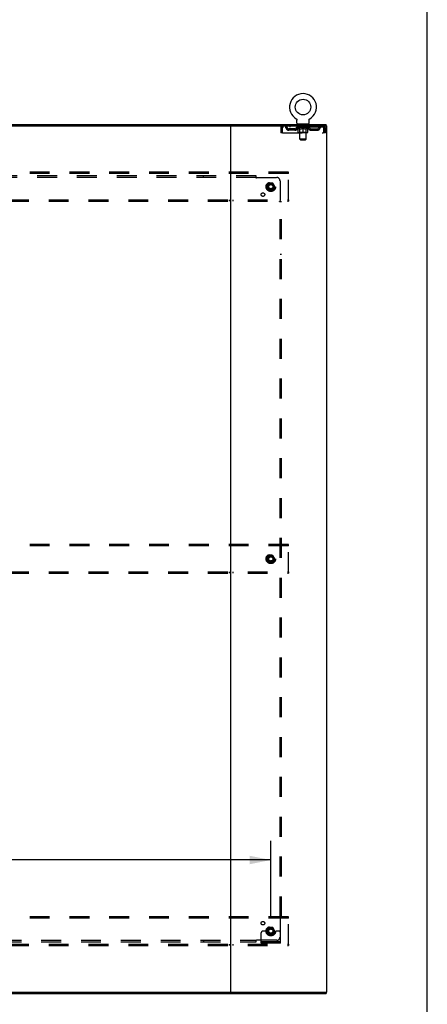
# Model space of a CAD drawing. Header units: inches. Extents: x 0 to 283, y 0 to 183.
# Tile 88 of 88: x 251 to 283, y 62 to 139. Entities that reach past the tile are written whole.
import ezdxf

# ---------------------------------------------------------------- set-up
doc = ezdxf.new("R2010")
doc.units = ezdxf.units.IN
doc.header["$LTSCALE"] = 15.583333
doc.header["$MEASUREMENT"] = 0
doc.linetypes.add('DOT', pattern=[0.2, 0.1, -0.1])
doc.linetypes.add('HIDDEN', pattern=[0.2, 0.1, -0.1])
doc.layers.get('0').update_dxf_attribs({"linetype": 'CONTINUOUS'})
for name, color, linetype in [('DEFAULT_2', 8, 'HIDDEN'), ('DIMENSIONS', 7, 'CONTINUOUS'), ('SUBPANEL', 7, 'CONTINUOUS')]:
    doc.layers.add(name, color=color, linetype=linetype)
doc.styles.get("Standard").update_dxf_attribs({"font": 'arial.ttf'})
doc.dimstyles.new('DIMSTYLE_1', dxfattribs={"dimtxt": 1.25, "dimasz": 1.666667, "dimexe": 0.09, "dimexo": 0.07, "dimgap": 0.0375, "dimtad": 0, "dimtih": 1, "dimtoh": 1, "dimzin": 4, "dimdsep": 46, "dimtxsty": 'Standard', "dimblk": '_FILLED', "dimblk1": '_FILLED', "dimblk2": '_FILLED', "dimcen": 0.09, "dimadec": 3, "dimazin": 1, "dimtfac": 1, "dimtdec": 3, "dimtofl": 0, "dimtmove": 0, "dimatfit": 3, "dimldrblk": '_FILLED', "dimfxl": 0, "dimtolj": 1, "dimtzin": 4, "dimarcsym": 0})

# ---------------------------------------------------------------- blocks, each defined once
blk = doc.blocks.new('_FILLED')
at = {"color": 0, "linetype": 'ByBlock'}
blk.add_solid([(0, 0), (-1, 0.2), (-1, -0.2)], dxfattribs=at)
blk = doc.blocks.new('*D5')
at = {"layer": 'DIMENSIONS', "color": 2, "linetype": 'Continuous'}
for p, q in [((202.077, 68.695), (202.077, 74.759)), ((271.077, 68.695), (271.077, 74.759)), ((202.077, 73.259), (228.697, 73.259)), ((271.077, 73.259), (234.316, 73.259))]:
    blk.add_line(p, q, dxfattribs=at)
at = {"layer": 'DIMENSIONS', "color": 2, "linetype": 'Continuous', "xscale": 1.6666666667, "yscale": 1.6666666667, "zscale": 1.6666666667, "rotation": 180}
blk.add_blockref('_FILLED', (202.077, 73.259), dxfattribs=at)
at = {"layer": 'DIMENSIONS', "color": 2, "linetype": 'Continuous', "xscale": 1.6666666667, "yscale": 1.6666666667, "zscale": 1.6666666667}
blk.add_blockref('_FILLED', (271.077, 73.259), dxfattribs=at)
at = {"layer": 'DIMENSIONS', "color": 2, "linetype": 'Continuous', "insert": (231.507, 73.884), "char_height": 1.25, "width": 4.36803, "attachment_point": 2, "line_spacing_factor": 0.9}
blk.add_mtext('69.00', dxfattribs=at)

msp = doc.modelspace()

# ---------------------------------------------------------------- linework, layer by layer
at = {"color": 7, "linetype": 'Continuous'}
for p, q in [((283.333, 0), (283.333, 183.333)), ((273.062, 131.265), (273.062, 131.265)), ((273.062, 131.265), (273.065, 131.263)), ((273.065, 131.263), (273.067, 131.261)), ((273.067, 131.261), (273.069, 131.26)), ((273.069, 131.26), (273.072, 131.258)), ((273.072, 131.258), (273.076, 131.255)), ((273.076, 131.255), (273.079, 131.252)), ((273.079, 131.252), (273.082, 131.249)), ((273.082, 131.249), (273.086, 131.246)), ((273.086, 131.246), (273.089, 131.243)), ((273.089, 131.243), (273.092, 131.24)), ((273.092, 131.24), (273.094, 131.237)), ((273.094, 131.237), (273.097, 131.233)), ((273.097, 131.233), (273.1, 131.23)), ((273.1, 131.23), (273.102, 131.226)), ((273.102, 131.226), (273.104, 131.223)), ((273.104, 131.223), (273.107, 131.219)), ((273.107, 131.219), (273.109, 131.215)), ((273.109, 131.215), (273.111, 131.211)), ((273.111, 131.211), (273.113, 131.207)), ((273.112, 131.207), (273.114, 131.203)), ((273.114, 131.203), (273.116, 131.199)), ((273.116, 131.199), (273.117, 131.195)), ((273.123, 131.165), (273.123, 131.161)), ((273.123, 131.161), (273.123, 131.157)), ((273.123, 130.908), (273.123, 131.157)), ((274.073, 130.908), (274.073, 131.157)), ((274.078, 131.191), (274.079, 131.195)), ((274.079, 131.195), (274.08, 131.199)), ((274.08, 131.199), (274.082, 131.203)), ((274.082, 131.203), (274.083, 131.207)), ((274.083, 131.207), (274.085, 131.211)), ((274.085, 131.211), (274.087, 131.215)), ((274.087, 131.215), (274.089, 131.219)), ((274.089, 131.219), (274.091, 131.223)), ((274.091, 131.223), (274.094, 131.226)), ((274.094, 131.226), (274.096, 131.23)), ((274.096, 131.23), (274.099, 131.233)), ((274.099, 131.233), (274.102, 131.237)), ((274.102, 131.237), (274.104, 131.24)), ((274.104, 131.24), (274.107, 131.243)), ((274.107, 131.243), (274.11, 131.246)), ((274.11, 131.246), (274.113, 131.249)), ((274.113, 131.249), (274.117, 131.252)), ((274.117, 131.252), (274.12, 131.255)), ((274.12, 131.255), (274.124, 131.258)), ((274.123, 131.258), (274.127, 131.26)), ((274.127, 131.26), (274.129, 131.261)), ((274.127, 131.26), (274.129, 131.261)), ((274.129, 131.261), (274.131, 131.263)), ((274.131, 131.263), (274.134, 131.265)), ((274.134, 131.265), (274.134, 131.265)), ((205.143, 130.714), (268.011, 130.714)), ((274.035, 130.848), (273.16, 130.848)), ((273.16, 130.848), (273.16, 130.818)), ((274.035, 130.848), (274.035, 130.818)), ((275.4, 130.714), (275.4, 130.818)), ((205.143, 62.922), (268.011, 62.922)), ((275.4, 62.922), (275.4, 62.818))]:
    msp.add_line(p, q, dxfattribs=at)
at = {"color": 3, "linetype": 'Continuous'}
for p, q in [((197.754, 130.818), (275.4, 130.818)), ((267.952, 62.922), (267.952, 130.714)), ((268.011, 130.714), (275.452, 130.714)), ((275.452, 62.922), (275.452, 130.714)), ((197.754, 62.818), (275.4, 62.818)), ((268.011, 62.922), (275.452, 62.922))]:
    msp.add_line(p, q, dxfattribs=at)
at = {"color": 7, "linetype": 'Continuous'}
for points in [[(273.117, 131.195), (273.118, 131.191), (273.119, 131.187), (273.12, 131.183), (273.121, 131.178), (273.122, 131.174), (273.122, 131.17), (273.123, 131.165), (273.123, 131.161)], [(274.073, 131.157), (274.073, 131.161), (274.073, 131.165), (274.074, 131.17), (274.074, 131.174), (274.075, 131.178), (274.076, 131.183), (274.076, 131.187), (274.078, 131.191)], [(274.073, 131.161), (274.073, 131.165), (274.074, 131.17), (274.074, 131.174), (274.075, 131.178)]]:
    msp.add_lwpolyline(points, dxfattribs=at)
msp.add_circle((273.598, 132.172), 0.609, dxfattribs=at)
for centre, radius, start, end in [((273.598, 132.172), 1.054, 300.39933, 239.60066), ((273.183, 130.908), 0.06, 180, 270), ((274.013, 130.908), 0.06, 270, 360)]:
    msp.add_arc(centre, radius, start, end, dxfattribs=at)
at = {"layer": 'DEFAULT_2', "color": 8, "linetype": 'HIDDEN'}
for p, q in [((273.067, 131.261), (273.069, 131.26)), ((271.848, 130.547), (271.848, 130.152)), ((271.848, 130.547), (271.952, 130.547)), ((271.952, 130.547), (271.952, 130.152)), ((271.982, 130.152), (271.982, 130.547)), ((272.015, 130.714), (272.015, 130.61)), ((275.181, 130.61), (272.015, 130.61)), ((272.966, 130.463), (272.483, 130.463)), ((272.483, 130.359), (272.483, 130.463)), ((272.966, 130.359), (272.483, 130.359)), ((272.567, 130.714), (272.567, 130.61)), ((272.733, 130.359), (272.733, 130.463)), ((273.092, 130.573), (273.092, 130.61)), ((274.104, 130.573), (273.092, 130.573)), ((273.219, 130.484), (273.092, 130.573)), ((273.099, 130.605), (273.099, 130.61)), ((273.106, 130.602), (273.106, 130.605)), ((273.106, 130.602), (274.09, 130.602)), ((273.113, 130.602), (273.113, 130.605)), ((273.114, 130.602), (273.114, 130.605)), ((273.122, 130.605), (273.122, 130.61)), ((273.135, 130.602), (273.135, 130.605)), ((273.137, 130.602), (273.137, 130.605)), ((273.16, 130.61), (273.16, 130.714)), ((273.16, 130.605), (273.16, 130.61)), ((273.171, 130.602), (273.171, 130.605)), ((273.173, 130.602), (273.173, 130.605)), ((273.337, 130.605), (273.176, 130.605)), ((273.21, 130.605), (273.21, 130.61)), ((273.211, 130.602), (273.211, 130.605)), ((273.212, 130.602), (273.212, 130.605)), ((273.214, 130.602), (273.214, 130.605)), ((273.219, 130.484), (273.227, 130.484)), ((273.22, 130.602), (273.22, 130.605)), ((273.22, 130.602), (273.22, 130.605)), ((273.223, 130.602), (273.223, 130.605)), ((273.225, 130.602), (273.225, 130.605)), ((273.227, 130.194), (273.227, 130.518)), ((273.229, 130.602), (273.229, 130.605)), ((273.24, 130.602), (273.24, 130.605)), ((273.253, 130.848), (273.253, 130.818)), ((273.255, 130.602), (273.255, 130.607)), ((273.255, 130.602), (273.255, 130.605)), ((273.271, 130.602), (273.271, 130.605)), ((273.273, 130.605), (273.273, 130.61)), ((273.28, 130.602), (273.28, 130.605)), ((273.284, 130.602), (273.284, 130.605)), ((273.288, 130.758), (273.288, 130.838)), ((273.291, 130.602), (273.291, 130.605)), ((273.357, 130.748), (273.298, 130.748)), ((273.3, 130.602), (273.3, 130.608)), ((273.312, 130.602), (273.312, 130.605)), ((273.315, 130.602), (273.315, 130.605)), ((273.337, 130.602), (273.337, 130.605)), ((273.39, 130.605), (273.341, 130.605)), ((273.341, 130.484), (273.485, 130.484)), ((273.345, 130.605), (273.345, 130.61)), ((273.348, 130.196), (273.348, 130.57)), ((273.349, 129.658), (273.349, 130.738)), ((273.35, 130.602), (273.35, 130.605)), ((273.354, 130.602), (273.354, 130.605)), ((273.359, 130.602), (273.359, 130.609)), ((273.362, 130.602), (273.362, 130.605)), ((273.371, 130.602), (273.371, 130.605)), ((273.39, 130.602), (273.39, 130.605)), ((273.45, 130.605), (273.403, 130.605)), ((273.419, 130.602), (273.419, 130.605)), ((273.425, 130.605), (273.425, 130.61)), ((273.428, 130.602), (273.428, 130.605)), ((273.43, 130.602), (273.43, 130.61)), ((273.432, 130.602), (273.432, 130.605)), ((273.438, 130.602), (273.438, 130.605)), ((273.45, 130.602), (273.45, 130.605)), ((273.514, 130.605), (273.471, 130.605)), ((273.481, 130.602), (273.481, 130.605)), ((273.506, 130.605), (273.568, 130.608)), ((273.51, 130.605), (273.51, 130.61)), ((273.51, 130.605), (273.51, 130.61)), ((273.51, 130.61), (273.51, 130.61)), ((273.51, 130.602), (273.51, 130.605)), ((273.514, 130.602), (273.514, 130.605)), ((273.514, 130.602), (273.514, 130.605)), ((273.515, 130.602), (273.515, 130.605)), ((273.543, 130.605), (273.594, 130.605)), ((273.547, 130.602), (273.547, 130.605)), ((273.551, 130.605), (273.551, 130.607)), ((273.568, 130.605), (273.568, 130.608)), ((273.581, 130.602), (273.581, 130.605)), ((273.596, 130.605), (273.596, 130.605)), ((273.596, 130.602), (273.596, 130.605)), ((273.596, 130.602), (273.596, 130.605)), ((273.598, 130.61), (273.689, 130.605)), ((273.598, 130.605), (273.598, 130.61)), ((273.598, 130.164), (273.598, 130.519)), ((273.6, 130.602), (273.6, 130.605)), ((273.6, 130.602), (273.6, 130.605)), ((273.6, 130.605), (273.6, 130.605)), ((273.615, 130.605), (273.653, 130.605)), ((273.615, 130.602), (273.615, 130.605)), ((273.649, 130.602), (273.649, 130.605)), ((273.681, 130.602), (273.681, 130.605)), ((273.681, 130.602), (273.681, 130.605)), ((273.682, 130.605), (273.725, 130.605)), ((273.682, 130.602), (273.682, 130.605)), ((273.685, 130.61), (273.686, 130.61)), ((273.685, 130.605), (273.685, 130.61)), ((273.685, 130.602), (273.685, 130.605)), ((273.686, 130.605), (273.686, 130.61)), ((273.711, 130.484), (273.855, 130.484)), ((273.715, 130.602), (273.715, 130.605)), ((273.746, 130.605), (273.793, 130.605)), ((273.746, 130.602), (273.746, 130.605)), ((273.758, 130.602), (273.758, 130.605)), ((273.764, 130.602), (273.764, 130.605)), ((273.766, 130.602), (273.766, 130.61)), ((273.768, 130.602), (273.768, 130.605)), ((273.771, 130.605), (273.771, 130.61)), ((273.777, 130.602), (273.777, 130.605)), ((273.806, 130.605), (273.855, 130.605)), ((273.806, 130.602), (273.806, 130.605)), ((273.825, 130.602), (273.825, 130.605)), ((273.834, 130.602), (273.834, 130.605)), ((273.837, 130.602), (273.837, 130.609)), ((273.898, 130.748), (273.839, 130.748)), ((273.842, 130.602), (273.842, 130.605)), ((273.846, 130.602), (273.846, 130.605)), ((273.847, 129.658), (273.847, 130.738)), ((273.848, 130.196), (273.848, 130.57)), ((273.851, 130.605), (273.851, 130.61)), ((273.859, 130.605), (274.02, 130.605)), ((273.859, 130.602), (273.859, 130.605)), ((273.881, 130.602), (273.881, 130.605)), ((273.883, 130.602), (273.883, 130.605)), ((273.896, 130.602), (273.896, 130.608)), ((273.905, 130.602), (273.905, 130.605)), ((273.908, 130.758), (273.908, 130.838)), ((273.912, 130.602), (273.912, 130.605)), ((273.916, 130.602), (273.916, 130.605)), ((273.923, 130.605), (273.923, 130.61)), ((273.924, 130.602), (273.924, 130.605)), ((273.941, 130.602), (273.941, 130.607)), ((273.941, 130.602), (273.941, 130.605)), ((273.943, 130.848), (273.943, 130.818)), ((273.956, 130.602), (273.956, 130.605)), ((273.967, 130.602), (273.967, 130.605)), ((273.968, 130.194), (273.968, 130.518)), ((273.968, 130.484), (273.977, 130.484)), ((273.97, 130.602), (273.97, 130.605)), ((273.973, 130.602), (273.973, 130.605)), ((273.976, 130.602), (273.976, 130.605)), ((273.976, 130.602), (273.976, 130.605)), ((273.977, 130.484), (274.104, 130.573)), ((273.982, 130.602), (273.982, 130.605)), ((273.984, 130.602), (273.984, 130.605)), ((273.985, 130.602), (273.985, 130.605)), ((273.986, 130.605), (273.986, 130.61)), ((274.023, 130.602), (274.023, 130.605)), ((274.025, 130.602), (274.025, 130.605)), ((274.035, 130.61), (274.035, 130.714)), ((274.036, 130.605), (274.036, 130.61)), ((274.059, 130.602), (274.059, 130.605)), ((274.061, 130.602), (274.061, 130.605)), ((274.074, 130.605), (274.074, 130.61)), ((274.082, 130.602), (274.082, 130.605)), ((274.082, 130.602), (274.082, 130.605)), ((274.09, 130.602), (274.09, 130.605)), ((274.096, 130.605), (274.096, 130.61)), ((274.104, 130.573), (274.104, 130.61)), ((274.23, 130.463), (274.713, 130.463)), ((274.23, 130.359), (274.713, 130.359)), ((274.463, 130.359), (274.463, 130.463)), ((274.629, 130.714), (274.629, 130.61)), ((274.713, 130.359), (274.713, 130.463)), ((275.181, 130.714), (275.181, 130.61)), ((275.209, 130.561), (275.214, 130.547)), ((275.214, 130.547), (275.214, 130.152)), ((275.348, 130.547), (275.244, 130.547)), ((275.244, 130.152), (275.244, 130.547)), ((275.348, 130.152), (275.348, 130.547)), ((271.952, 130.152), (271.848, 130.152)), ((271.982, 130.152), (275.214, 130.152)), ((273.939, 130.164), (273.257, 130.164)), ((273.348, 130.196), (273.316, 130.164)), ((273.848, 130.196), (273.348, 130.196)), ((273.847, 129.658), (273.349, 129.658)), ((273.409, 129.598), (273.349, 129.658)), ((273.409, 129.598), (273.787, 129.598)), ((273.787, 129.598), (273.847, 129.658)), ((273.848, 130.196), (273.88, 130.164)), ((275.348, 130.152), (275.244, 130.152)), ((272.452, 127.068), (200.702, 127.068)), ((272.452, 126.964), (200.702, 126.964)), ((267.802, 127.068), (267.802, 126.964)), ((268.102, 127.068), (268.102, 126.964)), ((272.452, 126.964), (272.452, 127.068)), ((272.452, 124.922), (272.452, 126.964)), ((270.914, 126.216), (270.759, 125.948)), ((270.759, 125.938), (270.914, 125.671)), ((271.231, 126.221), (270.923, 126.221)), ((271.231, 125.666), (270.923, 125.666)), ((271.394, 125.948), (271.24, 126.216)), ((271.24, 125.671), (271.394, 125.938)), ((200.702, 124.922), (272.452, 124.922)), ((200.702, 124.818), (272.452, 124.818)), ((267.802, 124.922), (267.802, 124.818)), ((268.102, 124.922), (268.102, 124.818)), ((272.452, 124.922), (272.452, 124.818)), ((272.452, 97.943), (200.702, 97.943)), ((267.802, 97.943), (267.802, 97.839)), ((268.102, 97.943), (268.102, 97.839)), ((272.452, 97.839), (272.452, 97.943)), ((272.452, 97.839), (200.702, 97.839)), ((270.914, 97.091), (270.759, 96.823)), ((271.231, 97.096), (270.923, 97.096)), ((271.394, 96.823), (271.24, 97.091)), ((272.452, 95.797), (272.452, 97.839)), ((270.759, 96.813), (270.914, 96.546)), ((271.231, 96.541), (270.923, 96.541)), ((271.24, 96.546), (271.394, 96.813)), ((200.702, 95.797), (272.452, 95.797)), ((200.702, 95.693), (272.452, 95.693)), ((267.802, 95.797), (267.802, 95.693)), ((268.102, 95.797), (268.102, 95.693)), ((272.452, 95.797), (272.452, 95.693)), ((272.452, 68.818), (200.702, 68.818)), ((272.452, 68.714), (200.702, 68.714)), ((267.802, 68.818), (267.802, 68.714)), ((268.102, 68.818), (268.102, 68.714)), ((272.452, 68.714), (272.452, 68.818)), ((272.452, 66.672), (272.452, 68.714)), ((270.914, 67.966), (270.759, 67.698)), ((271.231, 67.971), (270.923, 67.971)), ((271.394, 67.698), (271.24, 67.966)), ((270.327, 66.745), (270.327, 67.568)), ((270.541, 67.693), (270.452, 67.693)), ((270.663, 67.693), (270.541, 67.693)), ((270.902, 67.693), (270.663, 67.693)), ((270.759, 67.688), (270.914, 67.421)), ((271.231, 67.416), (270.923, 67.416)), ((271.24, 67.421), (271.394, 67.688)), ((271.252, 67.693), (271.491, 67.693)), ((271.613, 67.693), (271.491, 67.693)), ((271.702, 67.693), (271.613, 67.693)), ((271.827, 66.745), (271.827, 67.568)), ((200.702, 66.672), (272.452, 66.672)), ((200.702, 66.568), (272.452, 66.568)), ((267.802, 66.672), (267.802, 66.568)), ((268.102, 66.672), (268.102, 66.568)), ((271.827, 66.849), (270.327, 66.849)), ((271.827, 66.745), (270.327, 66.745)), ((270.574, 66.745), (270.574, 66.849)), ((270.83, 66.745), (270.83, 66.849)), ((271.324, 66.745), (271.324, 66.849)), ((271.58, 66.745), (271.58, 66.849)), ((272.452, 66.672), (272.452, 66.568))]:
    msp.add_line(p, q, dxfattribs=at)
for points in [[(272.015, 130.714), (272.013, 130.713), (272.01, 130.71), (272.008, 130.705), (272.006, 130.698), (272.003, 130.689), (272.001, 130.678), (271.998, 130.665), (271.996, 130.651), (271.994, 130.636), (271.991, 130.62), (271.989, 130.602), (271.987, 130.584), (271.984, 130.566), (271.982, 130.547)], [(272.015, 130.61), (272.013, 130.61), (272.01, 130.609), (272.008, 130.607), (272.006, 130.604), (272.003, 130.601), (272.001, 130.596), (271.998, 130.592), (271.996, 130.586), (271.994, 130.581), (271.991, 130.575), (271.989, 130.568), (271.987, 130.561), (271.982, 130.547)], [(273.347, 130.484), (273.328, 130.487), (273.308, 130.492), (273.288, 130.497), (273.268, 130.503), (273.248, 130.51), (273.227, 130.518)], [(273.227, 130.518), (273.247, 130.51), (273.266, 130.503), (273.285, 130.497), (273.304, 130.492), (273.323, 130.487), (273.341, 130.484)], [(273.598, 130.519), (273.577, 130.511), (273.557, 130.503), (273.537, 130.497), (273.517, 130.492), (273.497, 130.487), (273.477, 130.484)], [(273.485, 130.484), (273.504, 130.487), (273.522, 130.492), (273.541, 130.497), (273.56, 130.503), (273.579, 130.51), (273.598, 130.517)], [(273.719, 130.484), (273.699, 130.487), (273.679, 130.492), (273.659, 130.497), (273.639, 130.504), (273.619, 130.511), (273.598, 130.519)], [(273.598, 130.517), (273.617, 130.51), (273.637, 130.503), (273.655, 130.497), (273.674, 130.492), (273.692, 130.487), (273.711, 130.484)], [(273.968, 130.518), (273.948, 130.51), (273.928, 130.503), (273.908, 130.497), (273.888, 130.492), (273.868, 130.487), (273.849, 130.484)], [(273.855, 130.484), (273.873, 130.487), (273.892, 130.492), (273.911, 130.497), (273.93, 130.503), (273.949, 130.51), (273.968, 130.518)], [(275.186, 130.71), (275.183, 130.713), (275.181, 130.714)], [(275.193, 130.601), (275.19, 130.604), (275.188, 130.607), (275.186, 130.609), (275.183, 130.61), (275.181, 130.61)], [(275.186, 130.71), (275.188, 130.705), (275.19, 130.698), (275.193, 130.689), (275.195, 130.678), (275.197, 130.665), (275.2, 130.651), (275.202, 130.636), (275.205, 130.62), (275.207, 130.602), (275.209, 130.584), (275.212, 130.566), (275.214, 130.547)], [(275.193, 130.601), (275.195, 130.596), (275.197, 130.592), (275.2, 130.586), (275.202, 130.581), (275.205, 130.575), (275.207, 130.568), (275.209, 130.561)]]:
    msp.add_lwpolyline(points, dxfattribs=at)
for centre, radius in [((271.077, 125.943), 0.372), ((271.077, 125.943), 0.356), ((271.077, 125.943), 0.312), ((271.077, 125.943), 0.204), ((271.077, 125.943), 0.188), ((271.077, 125.943), 0.183), ((271.077, 125.943), 0.165), ((271.077, 96.818), 0.372), ((271.077, 96.818), 0.356), ((271.077, 96.818), 0.312), ((271.077, 96.818), 0.204), ((271.077, 96.818), 0.188), ((271.077, 96.818), 0.183), ((271.077, 96.818), 0.165), ((271.077, 67.693), 0.372), ((271.077, 67.693), 0.356), ((271.077, 67.693), 0.312), ((271.077, 67.693), 0.204), ((271.077, 67.693), 0.188), ((271.077, 67.693), 0.183), ((271.077, 67.693), 0.165)]:
    msp.add_circle(centre, radius, dxfattribs=at)
at = {"layer": 'DEFAULT_2', "color": 8, "linetype": 'DOT'}
for centre in [(271.077, 125.943), (271.077, 96.818), (271.077, 67.693)]:
    msp.add_circle(centre, 0.17, dxfattribs=at)
at = {"layer": 'DEFAULT_2', "color": 8, "linetype": 'HIDDEN'}
for centre, radius, start, end in [((272.015, 130.547), 0.167, 90, 180), ((272.015, 130.547), 0.063, 90, 180), ((272.194, 130.547), 0.167, 8.07163, 90), ((272.195, 130.548), 0.0625, 7.98631, 90), ((272.483, 130.588), 0.229, 187.98631, 270), ((272.483, 130.588), 0.125, 188.07163, 270), ((272.966, 130.588), 0.125, 270, 351.92837), ((272.966, 130.588), 0.229, 270, 352.01369), ((273.255, 130.547), 0.167, 90, 171.92837), ((273.255, 130.548), 0.0625, 90, 172.01369), ((273.278, 130.838), 0.01, 0, 90), ((273.298, 130.758), 0.01, 180, 270), ((273.316, 130.57), 0.0318, 0, 90), ((273.339, 130.738), 0.01, 0, 90), ((273.857, 130.738), 0.01, 90, 180), ((273.88, 130.57), 0.0318, 90, 180), ((273.898, 130.758), 0.01, 270, 360), ((273.918, 130.838), 0.01, 90, 180), ((273.94, 130.547), 0.167, 8.07163, 90), ((273.941, 130.548), 0.0625, 7.98631, 90), ((274.23, 130.588), 0.229, 187.98631, 270), ((274.23, 130.588), 0.125, 188.07163, 270), ((274.713, 130.588), 0.125, 270, 351.92837), ((274.713, 130.588), 0.229, 270, 352.01369), ((275.002, 130.547), 0.167, 90, 171.92837), ((275.001, 130.548), 0.0625, 90, 172.01369), ((275.181, 130.547), 0.167, 0, 90), ((275.181, 130.547), 0.063, 0, 90), ((273.257, 130.194), 0.0296, 180, 270), ((273.939, 130.194), 0.0296, 270, 360), ((270.768, 125.943), 0.01, 150.01268, 209.98829), ((270.923, 126.211), 0.01, 90.01235, 149.98915), ((270.923, 125.676), 0.01, 210.01204, 269.98872), ((271.231, 126.211), 0.01, 30.01204, 89.98872), ((271.231, 125.676), 0.01, 270.01235, 329.98915), ((271.386, 125.943), 0.01, 330.01268, 29.98829), ((270.923, 97.086), 0.01, 90.01235, 149.98915), ((271.231, 97.086), 0.01, 30.01204, 89.98872), ((270.768, 96.818), 0.01, 150.01268, 209.98829), ((270.923, 96.551), 0.01, 210.01204, 269.98872), ((271.231, 96.551), 0.01, 270.01235, 329.98915), ((271.386, 96.818), 0.01, 330.01268, 29.98829), ((270.923, 67.961), 0.01, 90.01235, 149.98915), ((271.231, 67.961), 0.01, 30.01204, 89.98872), ((270.452, 67.568), 0.125, 90, 180), ((270.768, 67.693), 0.01, 150.01268, 209.98829), ((271.077, 67.693), 0.175, 180, 360), ((270.923, 67.426), 0.01, 210.01204, 269.98872), ((271.231, 67.426), 0.01, 270.01235, 329.98915), ((271.386, 67.693), 0.01, 330.01268, 29.98829), ((271.702, 67.568), 0.125, 0, 90)]:
    msp.add_arc(centre, radius, start, end, dxfattribs=at)
for centre, major_axis, ratio, start_param, end_param in [((273.598, 130.61), (0.506, 0.005), 0.05963, 2.96643, 3.140963), ((273.076, 130.601), (0.158, 0), 0.060556, 0.430652, 1.470503), ((273.598, 130.61), (0.506, 0), 0.060556, -3.141593, -2.96706), ((273.076, 130.595), (0.158, 0.002), 0.05963, 1.376596, 1.469874), ((273.598, 130.61), (0.506, 0.011), 0.05688, 2.791345, 2.965878), ((273.056, 130.601), (0.158, 0.002), 0.05963, 0.25549, 1.295341), ((273.111, 130.601), (0.158, -0.002), 0.05963, 0.605815, 1.645666), ((273.598, 130.61), (0.506, -0.005), 0.05963, -2.96643, -2.791898), ((273.111, 130.595), (0.158, 0), 0.060556, 1.551758, 1.645036), ((273.056, 130.595), (0.158, 0.003), 0.05688, 1.20151, 1.294789), ((273.112, 130.597), (0.131, 0.001), 0.05963, 1.065228, 1.614276), ((273.096, 130.597), (0.131, 0.003), 0.05688, 0.890143, 1.43919), ((273.143, 130.597), (0.131, 0), 0.060556, 1.240391, 1.789438), ((273.598, 130.61), (0.506, 0.015), 0.052395, 2.616403, 2.790936), ((273.053, 130.601), (0.158, 0.003), 0.05688, 0.080405, 1.120256), ((273.161, 130.601), (0.158, -0.003), 0.05688, 0.7809, 1.820751), ((273.598, 130.61), (0.506, -0.011), 0.05688, -2.791345, -2.616812), ((273.161, 130.595), (0.158, -0.002), 0.05963, 1.72692, 1.820198), ((273.053, 130.595), (0.158, 0.005), 0.052395, 1.026568, 1.119847), ((273.096, 130.597), (0.131, 0.004), 0.052395, 0.715201, 1.264248), ((273.187, 130.597), (0.131, -0.001), 0.05963, 1.415553, 1.9646), ((273.598, 130.61), (0.506, 0.02), 0.046319, 2.441654, 2.616187), ((273.225, 130.601), (0.158, -0.005), 0.052395, 0.955842, 1.995693), ((273.598, 130.61), (0.506, -0.015), 0.052395, -2.616403, -2.44187), ((273.067, 130.601), (0.158, 0.005), 0.052395, -0.094537, 0.945314), ((273.225, 130.595), (0.158, -0.003), 0.05688, 1.902006, 1.995284), ((273.067, 130.595), (0.158, 0.006), 0.046319, 0.851819, 0.945098), ((273.111, 130.597), (0.131, 0.005), 0.046319, 0.540452, 1.089499), ((273.244, 130.597), (0.131, -0.003), 0.05688, 1.590638, 2.139686), ((273.598, 130.61), (0.506, 0.024), 0.038841, 2.267123, 2.441656), ((273.299, 130.601), (0.158, -0.006), 0.046319, 1.130591, 2.170442), ((273.097, 130.601), (0.158, 0.006), 0.046319, -0.269286, 0.770565), ((273.598, 130.61), (0.506, -0.02), 0.046319, -2.441654, -2.267121), ((273.299, 130.595), (0.158, -0.005), 0.052395, 2.076947, 2.170226), ((273.097, 130.595), (0.158, 0.007), 0.038841, 0.677289, 0.770567), ((273.14, 130.597), (0.131, 0.006), 0.038841, 0.365921, 0.914969), ((273.312, 130.597), (0.131, -0.004), 0.052395, 1.76558, 2.314627), ((273.598, 130.61), (0.506, 0.027), 0.030195, 2.09281, 2.267343), ((273.383, 130.601), (0.158, -0.007), 0.038841, 1.305122, 2.344973), ((273.142, 130.601), (0.158, 0.007), 0.038841, -0.443817, 0.596034), ((273.598, 130.61), (0.506, -0.024), 0.038841, -2.267123, -2.092591), ((273.383, 130.595), (0.158, -0.006), 0.046319, 2.251696, 2.344975), ((273.142, 130.595), (0.158, 0.008), 0.030195, 0.502975, 0.596254), ((273.184, 130.597), (0.131, 0.007), 0.030195, 0.191608, 0.740655), ((273.388, 130.597), (0.131, -0.005), 0.046319, 1.940329, 2.489376), ((273.2, 130.601), (0.158, 0.008), 0.030195, -0.61813, 0.421721), ((273.598, 130.61), (0.506, 0.029), 0.020645, 1.918687, 2.09322), ((273.473, 130.601), (0.158, -0.008), 0.030195, 1.479435, 2.519286), ((273.598, 130.61), (0.506, -0.027), 0.030195, -2.09281, -1.918277), ((273.473, 130.595), (0.158, -0.007), 0.038841, 2.426227, 2.519505), ((273.2, 130.595), (0.158, 0.009), 0.020645, 0.328852, 0.422131), ((273.24, 130.597), (0.131, 0.007), 0.020645, 0.017485, 0.566532), ((273.471, 130.597), (0.131, -0.006), 0.038841, 2.11486, 2.663907), ((273.271, 130.601), (0.158, 0.009), 0.020645, -0.792253, 0.247598), ((273.598, 130.61), (0.506, 0.03), 0.010478, 1.744704, 1.919237), ((273.567, 130.601), (0.158, -0.009), 0.020645, 1.653558, 2.693409), ((273.598, 130.61), (0.506, -0.029), 0.020645, -1.918687, -1.744154), ((273.567, 130.595), (0.158, -0.008), 0.030195, 2.60054, 2.693819), ((273.271, 130.595), (0.158, 0.009), 0.010478, 0.154869, 0.248148), ((273.306, 130.597), (0.131, 0.008), 0.010478, 6.126688, 6.675735), ((273.557, 130.597), (0.131, -0.007), 0.030195, 2.289173, 2.83822), ((273.352, 130.601), (0.158, 0.009), 0.010478, -0.966236, -0.000846), ((273.662, 130.601), (0.158, -0.009), 0.010478, 1.827541, 2.867392), ((273.598, 130.61), (0.506, -0.03), 0.010478, -1.744704, -1.570171), ((273.662, 130.595), (0.158, -0.009), 0.020645, 2.774664, 2.867942), ((273.645, 130.597), (0.131, -0.007), 0.020645, 2.463296, 3.012344), ((273.533, 130.601), (0.158, 0.009), 0.010478, 0.274201, 1.314052), ((273.465, 130.597), (0.131, 0.008), 0.010478, -0.000298, 0.504314), ((273.44, 130.595), (0.158, 0.009), 0.010478, 0.192946, 0.399283), ((273.598, 130.61), (0.506, 0.03), 0.010478, -1.578586, -1.396888), ((273.756, 130.595), (0.158, -0.009), 0.010478, 2.948646, 3.041925), ((273.731, 130.597), (0.131, -0.008), 0.010478, 2.637279, 3.142076), ((273.628, 130.601), (0.158, 0.009), 0.020645, 0.448184, 1.488034), ((273.551, 130.597), (0.131, 0.007), 0.020645, 0.129249, 0.678296), ((273.533, 130.595), (0.158, 0.009), 0.020645, 0.273651, 0.366929), ((273.844, 130.601), (0.158, -0.009), 0.010478, -3.140747, -2.175357), ((273.598, 130.61), (0.506, 0.029), 0.020645, -1.397439, -1.222906), ((273.598, 130.61), (0.506, -0.03), 0.010478, 1.222355, 1.396888), ((273.723, 130.601), (0.158, 0.008), 0.030195, 0.622307, 1.662158), ((273.639, 130.597), (0.131, 0.007), 0.030195, 0.303372, 0.852419), ((273.889, 130.597), (0.131, -0.008), 0.010478, 2.749043, 3.29809), ((273.925, 130.601), (0.158, -0.009), 0.020645, 2.893995, 3.933846), ((273.628, 130.595), (0.158, 0.008), 0.030195, 0.447774, 0.541052), ((273.925, 130.595), (0.158, -0.009), 0.010478, 2.893445, 2.986723), ((273.598, 130.61), (0.506, 0.027), 0.030195, -1.223315, -1.048783), ((273.598, 130.61), (0.506, -0.029), 0.020645, 1.048373, 1.222906), ((273.813, 130.601), (0.158, 0.007), 0.038841, 0.79662, 1.836471), ((273.725, 130.597), (0.131, 0.006), 0.038841, 0.477686, 1.026733), ((273.956, 130.597), (0.131, -0.007), 0.020645, 2.57506, 3.124108), ((273.995, 130.601), (0.158, -0.008), 0.030195, 2.719872, 3.759723), ((273.897, 130.601), (0.158, 0.006), 0.046319, 0.971151, 2.011002), ((273.723, 130.595), (0.158, 0.007), 0.038841, 0.622087, 0.715366), ((273.995, 130.595), (0.158, -0.009), 0.020645, 2.719462, 2.812741), ((273.598, 130.61), (0.506, 0.024), 0.038841, -1.049002, -0.874469), ((273.598, 130.61), (0.506, -0.027), 0.030195, 0.87425, 1.048783), ((273.808, 130.597), (0.131, 0.005), 0.046319, 0.652216, 1.201263), ((273.971, 130.601), (0.158, 0.005), 0.052395, 1.1459, 2.185751), ((274.012, 130.597), (0.131, -0.007), 0.030195, 2.400937, 2.949985), ((274.054, 130.601), (0.158, -0.007), 0.038841, 2.545558, 3.585409), ((273.884, 130.597), (0.131, 0.004), 0.052395, 0.826965, 1.376012), ((273.813, 130.595), (0.158, 0.006), 0.046319, 0.796618, 0.889896), ((274.054, 130.595), (0.158, -0.008), 0.030195, 2.545339, 2.638617), ((274.035, 130.601), (0.158, 0.003), 0.05688, 1.320842, 2.360692), ((273.598, 130.61), (0.506, 0.02), 0.046319, -0.874471, -0.699939), ((273.598, 130.61), (0.506, -0.024), 0.038841, 0.699936, 0.874469), ((274.099, 130.601), (0.158, -0.006), 0.046319, 2.371028, 3.410879), ((274.056, 130.597), (0.131, -0.006), 0.038841, 2.226624, 2.775671), ((274.085, 130.601), (0.158, 0.002), 0.05963, 1.495927, 2.535778), ((273.952, 130.597), (0.131, 0.003), 0.05688, 1.001907, 1.550954), ((274.129, 130.601), (0.158, -0.005), 0.052395, 2.196279, 3.23613), ((273.897, 130.595), (0.158, 0.005), 0.052395, 0.971367, 1.064645), ((274.085, 130.597), (0.131, -0.005), 0.046319, 2.052093, 2.601141), ((274.12, 130.601), (0.158, 0), 0.060556, 1.671089, 2.71094), ((274.099, 130.595), (0.158, -0.007), 0.038841, 2.371026, 2.464304), ((274.142, 130.601), (0.158, -0.003), 0.05688, 2.021337, 3.061188), ((273.598, 130.61), (0.506, 0.015), 0.052395, -0.699723, -0.52519), ((273.598, 130.61), (0.506, -0.02), 0.046319, 0.525406, 0.699939), ((274.139, 130.601), (0.158, -0.002), 0.05963, 1.846251, 2.886102), ((274.009, 130.597), (0.131, 0.001), 0.05963, 1.176993, 1.72604), ((274.1, 130.597), (0.131, -0.004), 0.052395, 1.877344, 2.426392), ((274.053, 130.597), (0.131, 0), 0.060556, 1.352155, 1.901202), ((274.1, 130.597), (0.131, -0.003), 0.05688, 1.702402, 2.25145), ((274.084, 130.597), (0.131, -0.001), 0.05963, 1.527317, 2.076364), ((273.971, 130.595), (0.158, 0.003), 0.05688, 1.146309, 1.239587), ((274.129, 130.595), (0.158, -0.006), 0.046319, 2.196495, 2.289773), ((273.598, 130.61), (0.506, 0.011), 0.05688, -0.524781, -0.350248), ((273.598, 130.61), (0.506, -0.015), 0.052395, 0.350657, 0.52519), ((274.035, 130.595), (0.158, 0.002), 0.05963, 1.321394, 1.414673), ((274.142, 130.595), (0.158, -0.005), 0.052395, 2.021746, 2.115024), ((273.598, 130.61), (0.506, 0.005), 0.05963, -0.349695, -0.175162), ((273.598, 130.61), (0.506, -0.011), 0.05688, 0.175715, 0.350248), ((274.085, 130.595), (0.158, 0), 0.060556, 1.496556, 1.589835), ((274.139, 130.595), (0.158, -0.003), 0.05688, 1.846804, 1.940083), ((274.12, 130.595), (0.158, -0.002), 0.05963, 1.671719, 1.764997), ((273.598, 130.61), (0.506, 0), 0.060556, -0.174533, 0), ((273.598, 130.61), (0.506, -0.005), 0.05963, 0.000629, 0.175162)]:
    msp.add_ellipse(centre, major_axis=major_axis, ratio=ratio, start_param=start_param, end_param=end_param, dxfattribs=at)
at = {"layer": 'SUBPANEL', "color": 8, "linetype": 'HIDDEN'}
for p, q in [((269.921, 126.787), (203.233, 126.787)), ((269.921, 126.662), (203.233, 126.662)), ((265.796, 126.662), (265.796, 126.787)), ((269.921, 126.621), (269.921, 126.787)), ((269.956, 126.662), (271.546, 126.662)), ((271.796, 126.412), (271.796, 124.822)), ((271.755, 124.787), (271.921, 124.787)), ((271.796, 68.849), (271.796, 124.787)), ((271.814, 124.804), (271.807, 124.811)), ((271.921, 68.849), (271.921, 124.787)), ((271.796, 120.662), (271.921, 120.662)), ((271.796, 72.974), (271.921, 72.974)), ((271.755, 68.849), (271.921, 68.849)), ((271.796, 68.814), (271.796, 67.224)), ((203.233, 66.974), (269.921, 66.974)), ((203.233, 66.849), (269.921, 66.849)), ((265.796, 66.974), (265.796, 66.849)), ((269.921, 66.849), (269.921, 67.015)), ((269.938, 66.956), (269.945, 66.963)), ((271.546, 66.974), (269.956, 66.974))]:
    msp.add_line(p, q, dxfattribs=at)
for points in [[(269.921, 126.7), (269.922, 126.698), (269.924, 126.696), (269.926, 126.693), (269.928, 126.691), (269.929, 126.689), (269.931, 126.687), (269.933, 126.686), (269.934, 126.684), (269.936, 126.682), (269.938, 126.681), (269.943, 126.675)], [(269.921, 126.621), (269.923, 126.622), (269.924, 126.622), (269.926, 126.623), (269.927, 126.624), (269.929, 126.625), (269.931, 126.627), (269.932, 126.628), (269.934, 126.629), (269.935, 126.631), (269.936, 126.633), (269.938, 126.634), (269.939, 126.636), (269.94, 126.638), (269.942, 126.64), (269.943, 126.643), (269.946, 126.647)], [(269.943, 126.675), (269.945, 126.673), (269.947, 126.671), (269.949, 126.669), (269.951, 126.667), (269.953, 126.665), (269.955, 126.664), (269.956, 126.662)], [(269.946, 126.647), (269.947, 126.65), (269.949, 126.652), (269.95, 126.654), (269.952, 126.656), (269.953, 126.658), (269.955, 126.66), (269.956, 126.662)], [(271.776, 124.809), (271.781, 124.812), (271.783, 124.814), (271.786, 124.815), (271.788, 124.816), (271.79, 124.818), (271.792, 124.819), (271.794, 124.821), (271.796, 124.822)], [(271.807, 124.811), (271.805, 124.813), (271.803, 124.815), (271.801, 124.817), (271.799, 124.819), (271.797, 124.821), (271.796, 124.822)], [(271.755, 124.787), (271.756, 124.789), (271.756, 124.79), (271.757, 124.792), (271.758, 124.794), (271.759, 124.795), (271.76, 124.797), (271.762, 124.798), (271.763, 124.8), (271.765, 124.801), (271.767, 124.803), (271.768, 124.804), (271.77, 124.805), (271.772, 124.807), (271.774, 124.808), (271.776, 124.809)], [(271.834, 124.787), (271.832, 124.789), (271.829, 124.79), (271.827, 124.792), (271.825, 124.794), (271.823, 124.796), (271.821, 124.797), (271.819, 124.799), (271.818, 124.801), (271.816, 124.802), (271.814, 124.804)], [(271.755, 68.849), (271.756, 68.848), (271.756, 68.846), (271.757, 68.844), (271.758, 68.843), (271.759, 68.841), (271.76, 68.84), (271.762, 68.838), (271.763, 68.836), (271.765, 68.835), (271.767, 68.834), (271.768, 68.832), (271.77, 68.831), (271.772, 68.83), (271.774, 68.828), (271.776, 68.827), (271.781, 68.824)], [(271.781, 68.824), (271.783, 68.823), (271.786, 68.821), (271.788, 68.82), (271.79, 68.818), (271.792, 68.817), (271.794, 68.815), (271.796, 68.814)], [(271.809, 68.827), (271.807, 68.825), (271.805, 68.823), (271.803, 68.821), (271.801, 68.819), (271.799, 68.817), (271.797, 68.816), (271.796, 68.814)], [(271.834, 68.849), (271.832, 68.848), (271.829, 68.846), (271.827, 68.844), (271.825, 68.842), (271.823, 68.841), (271.821, 68.839), (271.819, 68.837), (271.818, 68.836), (271.816, 68.834), (271.814, 68.832), (271.809, 68.827)], [(269.921, 67.015), (269.923, 67.015), (269.924, 67.014), (269.926, 67.013), (269.927, 67.012), (269.929, 67.011), (269.931, 67.01), (269.932, 67.008), (269.934, 67.007), (269.935, 67.005), (269.936, 67.004), (269.938, 67.002), (269.939, 67), (269.94, 66.998), (269.942, 66.996), (269.943, 66.994)], [(269.921, 66.936), (269.922, 66.938), (269.924, 66.941), (269.926, 66.943), (269.928, 66.945), (269.929, 66.947), (269.931, 66.949), (269.933, 66.951), (269.934, 66.952), (269.936, 66.954), (269.938, 66.956)], [(269.943, 66.994), (269.946, 66.989), (269.947, 66.987), (269.949, 66.984), (269.95, 66.982), (269.952, 66.98), (269.953, 66.978), (269.955, 66.976), (269.956, 66.974)], [(269.945, 66.963), (269.947, 66.965), (269.949, 66.967), (269.951, 66.969), (269.953, 66.971), (269.955, 66.973), (269.956, 66.974)]]:
    msp.add_lwpolyline(points, dxfattribs=at)
for centre, radius in [((271.077, 125.943), 0.25), ((270.458, 125.324), 0.141), ((271.077, 96.818), 0.25), ((270.458, 68.312), 0.141), ((271.077, 67.693), 0.25)]:
    msp.add_circle(centre, radius, dxfattribs=at)
for centre, start, end in [((271.546, 126.412), 0, 90), ((271.546, 67.224), 270, 360)]:
    msp.add_arc(centre, 0.25, start, end, dxfattribs=at)

# ---------------------------------------------------------------- dimensions: what is measured, and where the dimension line sits
at = {"layer": 'DIMENSIONS', "color": 2, "linetype": 'Continuous'}
dim = msp.add_linear_dim(base=(271.077, 73.259), p1=(202.077, 68.625), p2=(271.077, 68.625), dimstyle='DIMSTYLE_1', dxfattribs=at)
dim.commit()
dim.dimension.update_dxf_attribs({"geometry": '*D5', "text_midpoint": (231.497, 73.252), "dimtype": 160})

doc.saveas('drawing.dxf')
